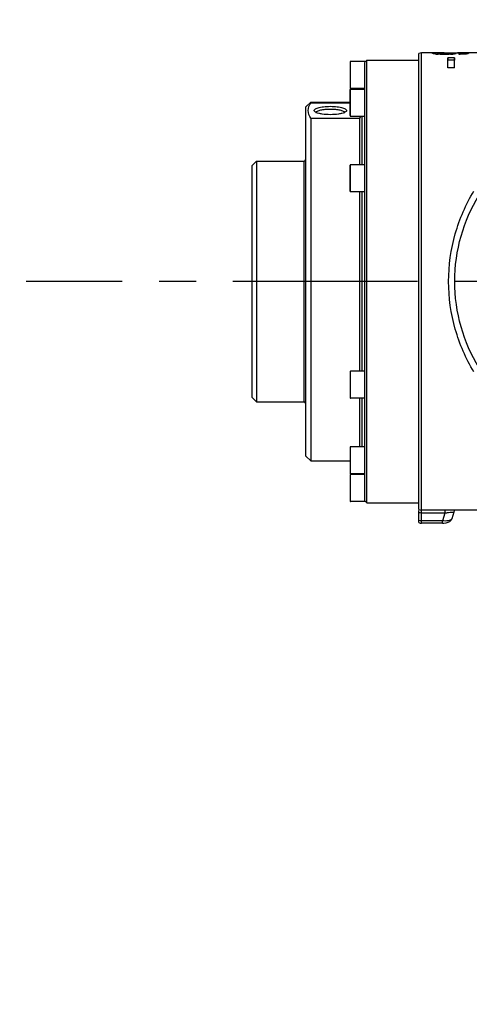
# Model space of a CAD drawing. Header units: millimetres. Extents: x 5828 to 6704, y 123 to 421.
# Tile 237 of 256: x 6492.17 to 6496.74, y 329.5 to 339.52. Entities that reach past the tile are written whole.
import ezdxf

# ---------------------------------------------------------------- set-up
doc = ezdxf.new("R2010")
doc.units = ezdxf.units.MM
doc.linetypes.add('CENTER', pattern=[0.6, 0.375, -0.075, 0.075, -0.075])
for name, color, linetype in [('中心线', 7, 'Continuous'), ('外形图', 7, 'Continuous'), ('尺寸标注', 7, 'Continuous')]:
    doc.layers.add(name, color=color, linetype=linetype)
doc.styles.add('微软雅黑', font='msyh.ttc', dxfattribs={"height": 1.5})
doc.dimstyles.new('尺寸标注_1_20比例', dxfattribs={"dimtxt": 1.5, "dimasz": 1.25, "dimexe": 0.5, "dimexo": 0.4, "dimgap": 0.5, "dimtad": 1, "dimdec": 1, "dimlfac": 20, "dimdsep": 46, "dimtxsty": '微软雅黑', "dimcen": 0.09, "dimadec": 0, "dimazin": 0, "dimtp": 0.01, "dimtm": 0.01, "dimtfac": 1, "dimtdec": 1, "dimtofl": 0, "dimtmove": 0, "dimatfit": 3, "dimfxl": 1, "dimtolj": 1, "dimarcsym": 0})

# ---------------------------------------------------------------- blocks, each defined once
blk = doc.blocks.new('*D1144')
at = {"layer": 'Defpoints', "color": 0}
for p in [(6557.796, 395.67), (6487.648, 286.241), (6537.997, 286.241)]:
    blk.add_point(p, dxfattribs=at)
at = {"layer": '尺寸标注', "color": 0, "lineweight": -2}
for p, q in [((6557.396, 395.67), (6487.148, 395.67)), ((6487.648, 394.42), (6487.648, 287.491)), ((6537.597, 286.241), (6487.148, 286.241))]:
    blk.add_line(p, q, dxfattribs=at)
at = {"layer": '尺寸标注', "color": 0}
for points in [[(6487.856, 394.42), (6487.439, 394.42), (6487.648, 395.67)], [(6487.439, 287.491), (6487.856, 287.491), (6487.648, 286.241)]]:
    blk.add_solid(points, dxfattribs=at)
at = {"layer": '尺寸标注', "color": 0, "insert": (6486.376, 340.956), "char_height": 1.5, "attachment_point": 5, "rotation": 90, "style": '微软雅黑'}
blk.add_mtext('\\A1;\\A1;{\\fAlibaba PuHuiTi 3.0 55 Regular|b0|i0|c134|p18;2188.6}', dxfattribs=at)

msp = doc.modelspace()

# ---------------------------------------------------------------- linework, layer by layer
at = {"layer": '中心线', "linetype": 'CENTER', "ltscale": 5}
msp.add_line((6505.2137, 336.8553), (6492.2369, 336.8553), dxfattribs=at)
at = {"layer": '外形图', "linetype": 'ByBlock'}
for p, q in [((6496.2291, 334.5378), (6496.2291, 339.1727)), ((6496.2541, 334.3967), (6496.2541, 339.1803)), ((6496.4111, 339.1803), (6496.2541, 339.1803)), ((6496.4111, 339.1795), (6496.4117, 339.1682)), ((6496.4256, 339.1752), (6496.4248, 339.166)), ((6496.4444, 339.1728), (6496.444, 339.1651)), ((6496.4853, 339.1801), (6496.4884, 339.1801)), ((6496.4884, 339.1801), (6496.5323, 339.1801)), ((6496.4914, 339.1717), (6496.4914, 339.164)), ((6496.4914, 339.1717), (6496.4938, 339.1717)), ((6496.5323, 339.1801), (6496.5323, 339.1772)), ((6496.5323, 339.1801), (6496.5504, 339.1801)), ((6496.5343, 339.1728), (6496.5347, 339.1647)), ((6496.5504, 339.1801), (6496.5643, 339.1801)), ((6496.5504, 339.1751), (6496.5512, 339.1654)), ((6496.5643, 339.1801), (6496.5947, 339.1801)), ((6496.5753, 339.1779), (6496.5709, 339.1779)), ((6496.5947, 339.1801), (6496.6232, 339.18)), ((6496.6232, 339.18), (6496.6232, 339.1777)), ((6496.6386, 339.1648), (6496.6386, 339.1722)), ((6496.6679, 339.1731), (6496.6683, 339.1654)), ((6496.6766, 339.1749), (6496.6774, 339.1659)), ((6496.6861, 339.1795), (6496.6854, 339.1669)), ((6496.8603, 339.1803), (6496.6861, 339.1803)), ((6496.7216, 339.178), (6496.721, 339.1701)), ((6495.5291, 339.0878), (6495.5291, 338.8228)), ((6495.5341, 338.8178), (6495.5341, 339.0928)), ((6495.6791, 339.0928), (6495.5341, 339.0928)), ((6495.6791, 339.0853), (6495.6991, 339.1053)), ((6495.6791, 339.0928), (6495.6791, 339.0853)), ((6495.6791, 334.6283), (6495.6791, 339.0822)), ((6495.6991, 334.6053), (6495.6991, 339.1053)), ((6495.6991, 339.1053), (6496.2291, 339.1053)), ((6496.5221, 339.0287), (6496.5221, 339.1311)), ((6496.5921, 339.1311), (6496.5221, 339.1311)), ((6496.5221, 339.1311), (6496.5243, 339.1061)), ((6496.5243, 339.0287), (6496.5243, 339.1061)), ((6496.5899, 339.1061), (6496.5243, 339.1061)), ((6496.5921, 339.1311), (6496.5899, 339.1061)), ((6496.5899, 339.0287), (6496.5899, 339.1061)), ((6496.5921, 339.0287), (6496.5921, 339.1311)), ((6496.5921, 339.0287), (6496.5221, 339.0287)), ((6495.5291, 338.5414), (6495.5291, 338.8064)), ((6495.6791, 338.8178), (6495.5341, 338.8178)), ((6495.5341, 338.5364), (6495.5341, 338.8114)), ((6495.5341, 338.8114), (6495.6791, 338.8114)), ((6495.0791, 338.6303), (6495.1291, 338.6803)), ((6495.1291, 338.6803), (6495.1291, 338.6719)), ((6495.1291, 338.6803), (6495.5291, 338.6803)), ((6495.1291, 338.6719), (6495.5291, 338.6719)), ((6495.0791, 335.0803), (6495.0791, 338.6303)), ((6495.5341, 338.5364), (6495.6791, 338.5364)), ((6495.6541, 338.0428), (6495.6541, 338.5364)), ((6495.1291, 338.516), (6495.1291, 335.0303)), ((6495.1291, 338.516), (6495.6291, 338.516)), ((6495.6291, 338.0428), (6495.6291, 338.516)), ((6494.5791, 338.0803), (6494.5291, 338.0303)), ((6494.5791, 338.0803), (6494.5791, 335.6303)), ((6494.5791, 338.0803), (6495.0641, 338.0803)), ((6495.0641, 335.6303), (6495.0641, 338.0803)), ((6495.5291, 337.7728), (6495.5291, 338.0378)), ((6495.5341, 337.7678), (6495.5341, 338.0428)), ((6495.6791, 338.0428), (6495.5341, 338.0428)), ((6494.5291, 338.0303), (6494.5291, 335.6803)), ((6495.6791, 337.7678), (6495.5341, 337.7678)), ((6495.6291, 335.9428), (6495.6291, 337.7678)), ((6495.6541, 335.9428), (6495.6541, 337.7678)), ((6495.5291, 335.9378), (6495.5291, 335.6728)), ((6495.5341, 335.6678), (6495.5341, 335.9428)), ((6495.6791, 335.9428), (6495.5341, 335.9428)), ((6494.5791, 335.6303), (6494.5291, 335.6803)), ((6495.6791, 335.6678), (6495.5341, 335.6678)), ((6495.6291, 335.1741), (6495.6291, 335.6678)), ((6495.6541, 335.1741), (6495.6541, 335.6678)), ((6494.5791, 335.6303), (6495.0641, 335.6303)), ((6495.5291, 335.1691), (6495.5291, 334.9041)), ((6495.5341, 334.8991), (6495.5341, 335.1741)), ((6495.6791, 335.1741), (6495.5341, 335.1741)), ((6495.0791, 335.0803), (6495.1291, 335.0303)), ((6495.1291, 335.0303), (6495.5291, 335.0303)), ((6495.5291, 334.8878), (6495.5291, 334.6228)), ((6495.6791, 334.8991), (6495.5341, 334.8991)), ((6495.5341, 334.6178), (6495.5341, 334.8928)), ((6495.6791, 334.8928), (6495.5341, 334.8928)), ((6495.6791, 334.6178), (6495.5341, 334.6178)), ((6495.6791, 334.6256), (6495.6791, 334.6178)), ((6495.6791, 334.6253), (6495.6991, 334.6053)), ((6495.6991, 334.6053), (6496.2291, 334.6053)), ((6496.8603, 334.5303), (6496.2541, 334.5303)), ((6496.494, 334.5303), (6496.494, 334.5005)), ((6496.2291, 334.4034), (6496.2291, 334.5277)), ((6496.494, 334.5005), (6496.2541, 334.5005)), ((6496.494, 334.5005), (6496.4684, 334.421)), ((6496.5851, 334.5089), (6496.5639, 334.4428)), ((6496.4684, 334.421), (6496.2541, 334.421)), ((6496.4684, 334.3967), (6496.2541, 334.3967)), ((6496.4684, 334.3967), (6496.4684, 334.421))]:
    msp.add_line(p, q, dxfattribs=at)
for points in [[(6496.5851, 334.5089), (6496.5883, 334.5174), (6496.5962, 334.5303)], [(6496.4684, 334.3967), (6496.4823, 334.3971), (6496.507, 334.4001), (6496.5273, 334.4059), (6496.5435, 334.4148), (6496.557, 334.4287), (6496.5639, 334.4428)]]:
    msp.add_lwpolyline(points, dxfattribs=at)
for centre, radius, start, end in [((6496.2541, 339.1294), 0.05, 90, 120), ((6496.433, 337.9905), 1.1893, 91.05498, 91.51163), ((6496.4663, 339.8076), 0.643, 264.34346, 266.27504), ((6496.4489, 337.1326), 2.0473, 90.67069, 91.05572), ((6496.4672, 335.5814), 3.5986, 90.37642, 90.67264), ((6496.4959, 331.1911), 7.989, 90.07562, 90.37569), ((6496.4909, 340.3313), 1.1596, 269.1477, 270.02333), ((6496.4922, 340.2411), 1.0693, 270.08438, 270.83119), ((6496.5157, 339.8358), 0.6714, 273.04053, 274.47327), ((6495.7305, 339.4106), 0.872, 343.74358, 344.52519), ((6496.5251, 339.7122), 0.5474, 274.49994, 275.25476), ((6496.5449, 338.362), 0.8163, 87.79741, 88.17828), ((6496.5981, 331.2459), 7.9341, 89.63293, 89.81828), ((6496.6232, 335.1367), 4.0433, 89.36498, 89.63601), ((6496.6465, 337.1861), 1.9938, 88.86303, 89.38187), ((6495.5341, 339.0878), 0.005, 90, 180), ((6495.5341, 338.8228), 0.005, 180, 270), ((6495.5341, 338.8064), 0.005, 90, 180), ((6495.2212, 338.6505), 0.0851, 241.81528, 244.67639), ((6495.4371, 338.6505), 0.0851, 295.32367, 298.18473), ((6495.5341, 338.5414), 0.005, 180, 270), ((6495.0641, 338.0953), 0.015, 270, 0), ((6495.5341, 338.0378), 0.005, 90, 180), ((6495.5341, 337.7728), 0.005, 180, 270), ((6495.5341, 335.9378), 0.005, 90, 180), ((6495.5341, 335.6728), 0.005, 180, 270), ((6495.0641, 335.6153), 0.015, 0, 90), ((6495.5341, 335.1691), 0.005, 90, 180), ((6495.5341, 334.9041), 0.005, 180, 270), ((6495.5341, 334.8878), 0.005, 90, 180), ((6495.5341, 334.6228), 0.005, 180, 270), ((6496.2541, 334.5811), 0.05, 240, 270)]:
    msp.add_arc(centre, radius, start, end, dxfattribs=at)
for points, knots in [([(6496.3681, 339.1753), (6496.3681, 339.176), (6496.3714, 339.1774), (6496.3816, 339.1786), (6496.393, 339.1791), (6496.4017, 339.1793)], [0, 0, 0, 0, 0.0669936, 0.2415576, 1, 1, 1, 1]), ([(6496.4029, 339.1678), (6496.3977, 339.1683), (6496.389, 339.1692), (6496.3776, 339.1712), (6496.3716, 339.1727), (6496.3681, 339.1744), (6496.3681, 339.1753)], [0, 0, 0, 0, 0.4323833, 0.7438511, 0.9273514, 1, 1, 1, 1]), ([(6496.4938, 339.164), (6496.4877, 339.164), (6496.4646, 339.1641), (6496.4415, 339.1649), (6496.4245, 339.166)], [0, 0, 0, 0, 0.2639154, 1, 1, 1, 1]), ([(6496.4436, 339.1772), (6496.4391, 339.1771), (6496.4329, 339.1769), (6496.4278, 339.1761), (6496.4256, 339.1757), (6496.4256, 339.1752)], [0, 0, 0, 0, 0.7388468, 0.9299676, 1, 1, 1, 1]), ([(6496.4256, 339.1752), (6496.4256, 339.1747), (6496.4282, 339.1744), (6496.4334, 339.1733), (6496.4398, 339.1731), (6496.4444, 339.1728)], [0, 0, 0, 0, 0.0796234, 0.2861868, 1, 1, 1, 1]), ([(6496.4885, 339.1779), (6496.4845, 339.1779), (6496.4695, 339.1778), (6496.4545, 339.1776), (6496.4436, 339.1772)], [0, 0, 0, 0, 0.2668188, 1, 1, 1, 1]), ([(6496.5334, 339.1772), (6496.53, 339.1773), (6496.5151, 339.1778), (6496.5001, 339.1779), (6496.4885, 339.1779)], [0, 0, 0, 0, 0.2236546, 1, 1, 1, 1]), ([(6496.5077, 339.1718), (6496.5101, 339.1719), (6496.519, 339.172), (6496.5278, 339.1724), (6496.5343, 339.1728)], [0, 0, 0, 0, 0.2692764, 1, 1, 1, 1]), ([(6496.5504, 339.1751), (6496.5504, 339.1756), (6496.5482, 339.176), (6496.5434, 339.1768), (6496.5375, 339.177), (6496.5334, 339.1772)], [0, 0, 0, 0, 0.0773444, 0.2768128, 1, 1, 1, 1]), ([(6496.5343, 339.1728), (6496.5383, 339.173), (6496.542, 339.1742), (6496.5504, 339.1737), (6496.5504, 339.1751)], [0, 0, 0, 0, 0.744554, 1, 1, 1, 1]), ([(6496.6067, 339.1735), (6496.6067, 339.1727), (6496.6034, 339.1712), (6496.5938, 339.169), (6496.5832, 339.1678), (6496.5752, 339.1671)], [0, 0, 0, 0, 0.0748125, 0.2610926, 1, 1, 1, 1]), ([(6496.5763, 339.1778), (6496.584, 339.1775), (6496.5943, 339.1768), (6496.6036, 339.1756), (6496.6067, 339.1742), (6496.6067, 339.1735)], [0, 0, 0, 0, 0.7480668, 0.9293425, 1, 1, 1, 1]), ([(6496.6488, 339.1772), (6496.6449, 339.1773), (6496.6286, 339.1777), (6496.6123, 339.1778), (6496.5998, 339.1779)], [0, 0, 0, 0, 0.2390985, 1, 1, 1, 1]), ([(6496.6778, 339.1658), (6496.6682, 339.1653), (6496.6551, 339.165), (6496.642, 339.1648), (6496.6386, 339.1648)], [0, 0, 0, 0, 0.737186, 1, 1, 1, 1]), ([(6496.6766, 339.1749), (6496.6766, 339.1761), (6496.6697, 339.1755), (6496.6667, 339.1765), (6496.6635, 339.1766)], [0, 0, 0, 0, 0.2698595, 1, 1, 1, 1]), ([(6496.6679, 339.1731), (6496.6701, 339.1732), (6496.6724, 339.1736), (6496.6766, 339.1742), (6496.6766, 339.1749)], [0, 0, 0, 0, 0.7559377, 1, 1, 1, 1]), ([(6496.7086, 339.1682), (6496.7063, 339.1679), (6496.6961, 339.1668), (6496.6858, 339.1662), (6496.6778, 339.1658)], [0, 0, 0, 0, 0.2182249, 1, 1, 1, 1]), ([(6496.6861, 339.1795), (6496.6887, 339.1794), (6496.6975, 339.1792), (6496.7064, 339.1789), (6496.7127, 339.1786)], [0, 0, 0, 0, 0.2891359, 1, 1, 1, 1]), ([(6496.7329, 339.1747), (6496.7329, 339.1727), (6496.7214, 339.1702), (6496.7151, 339.169), (6496.7086, 339.1682)], [0, 0, 0, 0, 0.2317176, 1, 1, 1, 1]), ([(6496.7216, 339.178), (6496.7246, 339.1777), (6496.728, 339.1777), (6496.7329, 339.1757), (6496.7329, 339.1747)], [0, 0, 0, 0, 0.7492234, 1, 1, 1, 1]), ([(6495.1291, 338.516), (6495.1145, 338.539), (6495.0938, 338.5939), (6495.1145, 338.6489), (6495.1291, 338.6719)], [0, 0, 0, 0, 0.5000014, 1, 1, 1, 1]), ([(6495.1667, 338.5874), (6495.1651, 338.59), (6495.1636, 338.5975), (6495.1718, 338.6074), (6495.1856, 338.6153), (6495.2057, 338.6226), (6495.2313, 338.6285), (6495.2729, 338.6348), (6495.3062, 338.6365), (6495.3291, 338.6365)], [0, 0, 0, 0, 0.050744, 0.1096755, 0.1955813, 0.3121088, 0.4568016, 0.6244109, 1, 1, 1, 1]), ([(6495.3291, 338.6365), (6495.3521, 338.6365), (6495.3854, 338.6348), (6495.427, 338.6285), (6495.4525, 338.6226), (6495.4726, 338.6153), (6495.4864, 338.6074), (6495.4947, 338.5975), (6495.4932, 338.59), (6495.4916, 338.5874)], [0, 0, 0, 0, 0.3755891, 0.5431985, 0.6878912, 0.8044187, 0.8903245, 0.949256, 1, 1, 1, 1]), ([(6495.181, 338.5755), (6495.1793, 338.5764), (6495.174, 338.5795), (6495.1689, 338.5836), (6495.1667, 338.5874)], [0, 0, 0, 0, 0.3003736, 1, 1, 1, 1]), ([(6495.181, 338.5758), (6495.1847, 338.582), (6495.2024, 338.5918), (6495.2349, 338.6009), (6495.2792, 338.6072), (6495.3118, 338.6086), (6495.3291, 338.6086)], [0, 0, 0, 0, 0.1393657, 0.3662033, 0.6638158, 1, 1, 1, 1]), ([(6495.3291, 338.5514), (6495.3011, 338.5514), (6495.2612, 338.5538), (6495.2131, 338.5631), (6495.1931, 338.5696), (6495.1848, 338.5736)], [0, 0, 0, 0, 0.5729921, 0.8123343, 1, 1, 1, 1]), ([(6495.3291, 338.6086), (6495.3465, 338.6086), (6495.3791, 338.6072), (6495.4234, 338.6009), (6495.4558, 338.5918), (6495.4735, 338.582), (6495.4773, 338.5758)], [0, 0, 0, 0, 0.3361843, 0.6337969, 0.8606344, 1, 1, 1, 1]), ([(6495.4735, 338.5736), (6495.4652, 338.5696), (6495.4451, 338.5631), (6495.3971, 338.5538), (6495.3572, 338.5514), (6495.3291, 338.5514)], [0, 0, 0, 0, 0.1876656, 0.4270078, 1, 1, 1, 1]), ([(6495.4916, 338.5874), (6495.4909, 338.5863), (6495.4871, 338.5813), (6495.4816, 338.5778), (6495.4773, 338.5755)], [0, 0, 0, 0, 0.2046639, 1, 1, 1, 1]), ([(6496.5313, 336.8553), (6496.5314, 337.0186), (6496.5765, 337.3416), (6496.7073, 337.6393), (6496.7875, 337.7752)], [0, 0, 0, 0, 0.5085829, 1, 1, 1, 1]), ([(6496.5935, 336.8553), (6496.5938, 337.0108), (6496.6374, 337.318), (6496.7612, 337.6019), (6496.8385, 337.7308)], [0, 0, 0, 0, 0.5084916, 1, 1, 1, 1]), ([(6496.7875, 335.9353), (6496.7073, 336.0713), (6496.5765, 336.3689), (6496.5314, 336.6919), (6496.5313, 336.8553)], [0, 0, 0, 0, 0.4914171, 1, 1, 1, 1]), ([(6496.8385, 335.9798), (6496.7612, 336.1087), (6496.6374, 336.3925), (6496.5938, 336.6998), (6496.5935, 336.8553)], [0, 0, 0, 0, 0.4915084, 1, 1, 1, 1]), ([(6496.5619, 334.4387), (6496.555, 334.4283), (6496.5194, 334.4183), (6496.4882, 334.4187), (6496.4684, 334.421)], [0, 0, 0, 0, 0.3871839, 1, 1, 1, 1]), ([(6496.494, 334.5005), (6496.5061, 334.503), (6496.5288, 334.5069), (6496.5567, 334.5103), (6496.5761, 334.5104), (6496.5826, 334.5102), (6496.5853, 334.5093), (6496.5851, 334.5088)], [0, 0, 0, 0, 0.403658, 0.7421588, 0.940376, 0.985107, 1, 1, 1, 1]), ([(6496.5639, 334.4428), (6496.5636, 334.4421), (6496.5631, 334.4407), (6496.5623, 334.4394), (6496.5619, 334.4387)], [0, 0, 0, 0, 0.4908014, 1, 1, 1, 1])]:
    msp.add_open_spline(points, degree=3, knots=knots, dxfattribs=at)
for points in [[(6496.4444, 339.1728), (6496.4541, 339.1723), (6496.4639, 339.172), (6496.4737, 339.1719)], [(6496.5513, 339.1654), (6496.5322, 339.1643), (6496.513, 339.164), (6496.4938, 339.164)], [(6496.6386, 339.1722), (6496.6456, 339.1723), (6496.6526, 339.1724), (6496.6596, 339.1727)], [(6496.6635, 339.1766), (6496.6586, 339.1769), (6496.6537, 339.177), (6496.6488, 339.1772)], [(6496.6596, 339.1727), (6496.6623, 339.1728), (6496.6651, 339.1729), (6496.6679, 339.1731)], [(6496.7127, 339.1786), (6496.7157, 339.1784), (6496.7187, 339.1783), (6496.7216, 339.178)], [(6495.6291, 338.516), (6495.6333, 338.5226), (6495.6371, 338.5294), (6495.6404, 338.5364)], [(6496.2541, 334.5005), (6496.2457, 334.5005), (6496.2372, 334.5016), (6496.2291, 334.504)], [(6496.2541, 334.421), (6496.2457, 334.421), (6496.2372, 334.422), (6496.2291, 334.4244)], [(6496.2291, 334.4034), (6496.2366, 334.3991), (6496.2455, 334.3967), (6496.2541, 334.3967)]]:
    msp.add_open_spline(points, degree=3, dxfattribs=at)

# ---------------------------------------------------------------- dimensions: what is measured, and where the dimension line sits
at = {"layer": '尺寸标注'}
dim = msp.add_linear_dim(base=(6487.6476, 286.2413), p1=(6557.7962, 395.6702), p2=(6537.9972, 286.2413), angle=90, text='\\A1;{\\fAlibaba PuHuiTi 3.0 55 Regular|b0|i0|c134|p18;2188.6}', dimstyle='尺寸标注_1_20比例', dxfattribs=at)
dim.commit()
dim.dimension.update_dxf_attribs({"geometry": '*D1144', "text_midpoint": (6487.6476, 340.9558), "dimtype": 160})

doc.saveas('drawing.dxf')
